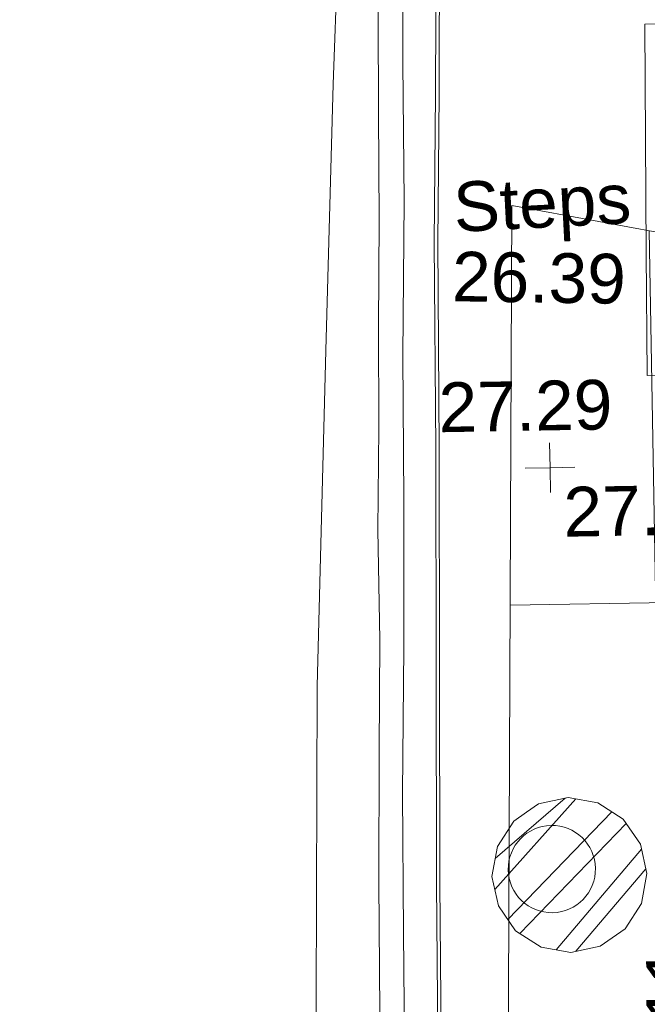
# Model space of a CAD drawing. Header units: millimetres. Extents: x -287732 to 520720, y -88450 to 287754.
# Tile 223 of 256: x -6642 to -1908, y 41075 to 48505. Entities that reach past the tile are written whole.
import ezdxf

# ---------------------------------------------------------------- set-up
doc = ezdxf.new("R2010")
doc.units = ezdxf.units.MM
doc.linetypes.add('IMPORT-HIDDEN2 _3_', pattern=[4762.5, 3175, -1587.5])
doc.linetypes.add('IMPORT-UG_ELEC_STREET LIGHTING_QLB2 _2_', pattern=[2700, 1500, -300.0000000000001, 0, -250, 150, -300.0000000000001, 0, -200])
for name, color, linetype, lineweight, true_color in [('00_TOPO_KERB_BOTTOM', 1, 'Continuous', 9, 0xff0000), ('00_TOPO_KERB_TOP', 7, 'Continuous', 9, 0xa500a5), ('00_TOPO_LEVEL_SPOT', 7, 'Continuous', 9, 0x666666), ('00_TOPO_ROAD_MARKING_YELLOW_CONTINUOUS', 40, 'Continuous', 9, 0xffbf00), ('00_TOPO_SERV_MH', 7, 'Continuous', 9, 0x666666), ('00_UAV_STEPS', 7, 'Continuous', 9, 0x666666), ('00_UAV_WALL', 7, 'Continuous', 9, 0x7c00a5), ('12333-PUM-2D-U-0001-C01 - Rev2_REVIT IMPORT_dwg', 7, 'Continuous', 9, 0x767676), ('PUM-CHAMBER EXTENTS', 6, 'IMPORT-HIDDEN2 _3_', 9, 0xff00ff), ('PUM-GPR-REBAR', 30, 'Continuous', 9, 0xff7f00)]:
    doc.layers.add(name, color=color, linetype=linetype, lineweight=lineweight, true_color=true_color)
doc.layers.add('00_TOPO_SURFACE', color=7, linetype='Continuous', lineweight=9)
doc.styles.add('Swis721 Lt BT_2', font='swissl.ttf', dxfattribs={"height": 375})

# ---------------------------------------------------------------- blocks, each defined once
blk = doc.blocks.new('12333-PUM-2D-U-0001-C01 - Rev2_REVIT IMPORT_dwg_MM-2077200-Site Location Plan Proposed')
at = {"layer": '00_TOPO_LEVEL_SPOT', "color": 254, "true_color": 0xcccccc, "flags": 128}
for points in [[(500.0000000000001, 0), (0, 0), (0, 500.0000000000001)], [(0, -500.0000000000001), (0, 0), (-500.0000000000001, 0)]]:
    blk.add_lwpolyline(points, dxfattribs=at)
blk = doc.blocks.new('12333-PUM-2D-U-0001-C01 - Rev2_REVIT IMPORT_dwg_MGS62954_T2_Galway_ITM_3d_Rev1-2077680-Site Location Plan Proposed')
at = {"layer": '00_TOPO_KERB_BOTTOM', "color": 254, "true_color": 0xcccccc, "flags": 128}
for points in [[(533899262.7158296, 725602301.7473199), (533899292.3901436, 725603423.4528874), (533899315.8671539, 725604609.3556625), (533899323.2360518, 725605500.201956), (533899338.949875, 725606366.2462641), (533899359.7238454, 725606856.8446227), (533899389.7776283, 725607219.1819288), (533899413.8362543, 725607321.6225132)], [(533898764.105166, 725571026.9152713), (533898821.0019907, 725575140.1520832), (533898871.1286762, 725578874.6310568), (533898909.9279353, 725581840.5200496), (533898963.7298422, 725583962.6081212), (533898997.1133751, 725586104.1341182), (533899036.4995064, 725587793.1978781), (533899074.5946195, 725589970.3319584), (533899110.965927, 725592012.040946), (533899146.7551204, 725593598.3361902), (533899176.4370806, 725595423.6309454), (533899194.5971999, 725597464.3736867), (533899220.5385075, 725599086.17544), (533899246.958136, 725600745.2960148), (533899262.7158294, 725602301.7473198)]]:
    blk.add_lwpolyline(points, dxfattribs=at)
at = {"layer": '00_TOPO_KERB_TOP', "color": 254, "true_color": 0xcccccc, "flags": 128}
for points in [[(533899288.9449049, 725602301.4817736), (533899318.26271, 725603422.8612512), (533899341.7446334, 725604609.0121963), (533899349.1137177, 725605499.8810457), (533899364.819106, 725606365.4604762), (533899385.5557448, 725606855.1772096), (533899415.3966047, 725607214.9474545), (533899527.4891801, 725607692.2327707), (533899653.6746674, 725607970.3608311)], [(533898790.33236, 725571026.5006781), (533898847.2299751, 725575139.7946573), (533898897.356793, 725578874.2834753), (533898936.1540059, 725581840.0160675), (533898989.9550799, 725583962.071278), (533899023.3390284, 725586103.6239452), (533899062.7245761, 725587792.6626796), (533899100.8209516, 725589969.8689066), (533899137.1910768, 725592011.5115204), (533899172.9807294, 725593597.8271172), (533899202.6656024, 725595423.3009921), (533899220.8257527, 725597464.047222), (533899246.7655868, 725599085.7568657), (533899273.1864413, 725600744.9544204), (533899288.9449047, 725602301.4817736)]]:
    blk.add_lwpolyline(points, dxfattribs=at)
at = {"layer": '00_TOPO_ROAD_MARKING_YELLOW_CONTINUOUS', "color": 254, "true_color": 0xcccccc, "flags": 128}
for points in [[(533898900.2560166, 725606379.9934355), (533898890.0000001, 725605560.0000002), (533898880, 725604820.0000001), (533898870.0000001, 725604010.0000001), (533898860, 725603290), (533898850, 725602480.0000001), (533898830.0000001, 725601670.0000001), (533898820.0000001, 725600910.0000001), (533898800.0000001, 725600140), (533898800.0000001, 725599310.0000002), (533898780.0000001, 725598470.0000001), (533898760.0000001, 725597480), (533898750, 725596500.0000001), (533898750, 725595630.0000001), (533898730, 725594800), (533898710.0000001, 725594000), (533898700.0000001, 725593100), (533898680.0000002, 725591960.0000001), (533898660.0000001, 725591160.0000001), (533898650.0000001, 725590330.0000001), (533898640.0000001, 725589380.0000001), (533898610.0000001, 725588450.0000002)], [(533898790.0000001, 725587750), (533898800.0000001, 725588600), (533898810.0000002, 725589490.0000001), (533898830.0000001, 725590310.0000001), (533898850, 725591160.0000001), (533898860, 725591960.0000001), (533898880, 725592800.0000001), (533898890.0000001, 725593610.0000001), (533898900.0000001, 725594470.0000001), (533898910.0000001, 725594970.0000001), (533898930.0000002, 725596000.0000001), (533898940.0000002, 725597100), (533898950.0000001, 725598150), (533898980, 725599250.0000001), (533899000, 725600360), (533899010.0000001, 725601450.0000002), (533899040.0000001, 725602620), (533899050.0000001, 725603660.0000001), (533899070.0000001, 725604900), (533899090, 725605870.0000001), (533899090.1312906, 725606375.124839)]]:
    blk.add_lwpolyline(points, dxfattribs=at)
at = {"layer": '00_TOPO_SERV_MH', "color": 254, "true_color": 0xcccccc}
blk.add_ellipse((533900066.6045119, 725597558.210193), major_axis=(0, 329.4401038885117), ratio=0.9991680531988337, dxfattribs=at)
at = {"layer": '00_TOPO_SURFACE', "color": 254, "true_color": 0xcccccc, "flags": 128}
for points in [[(533893824.42242, 725574681.4173602), (533894920.0000001, 725574620), (533895899.6935957, 725574590.0008543), (533897250.0000001, 725574550.0000001), (533897950.0000001, 725574560.0000002), (533897960.0000001, 725575910.0000001), (533898000.0000001, 725577610.0000001), (533898090, 725579450.0000004), (533898130.0000001, 725581810.0000001), (533898160.0000001, 725584140), (533898160.0000001, 725587230), (533898150.0000001, 725589910.0000001), (533898170.0000001, 725592650.0000001), (533898240, 725595020.0000001), (533898320.0000001, 725598970.0000001), (533898430.0000002, 725601500), (533898520.0000001, 725603510.0000001), (533898570.0000001, 725604410.0000001), (533897970, 725605800.0000001), (533896773.2119035, 725605630.6529837), (533895360, 725605480), (533894459.7258379, 725605350.0062451)], [(533901122.5604285, 725603919.9214838), (533900880, 725603920.0000001), (533900860.4693291, 725602194.790732), (533900850, 725601270.0000001), (533901098.0288565, 725601270.0435482)]]:
    blk.add_lwpolyline(points, dxfattribs=at)
at = {"xscale": 0.375, "yscale": 0.375, "zscale": 0.375}
blk.add_blockref('12333-PUM-2D-U-0001-C01 - Rev2_REVIT IMPORT_dwg_MM-2077200-Site Location Plan Proposed', (533900106.3884256, 725600586.1442516), dxfattribs=at)
at = {"layer": '00_TOPO_KERB_TOP', "color": 251, "true_color": 0x666666, "insert": (533899273.2000002, 725601243.3925017), "char_height": 375, "width": 1495.902363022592, "attachment_point": 1, "line_spacing_factor": 1.005061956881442, "style": 'Swis721 Lt BT_2'}
blk.add_mtext('27.29', dxfattribs=at)
at = {"layer": '00_TOPO_LEVEL_SPOT', "insert": (533900201.480853, 725600438.7102245), "char_height": 375, "width": 1495.902363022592, "attachment_point": 1, "line_spacing_factor": 1.005061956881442, "style": 'Swis721 Lt BT_2'}
blk.add_mtext('27.32', dxfattribs=at)
at = {"layer": '00_UAV_STEPS', "char_height": 375, "attachment_point": 1, "line_spacing_factor": 1.005061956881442, "style": 'Swis721 Lt BT_2'}
for s, insert, width, rotation in [('Steps', (533899405.196389, 725602751.6928555), 1552.889119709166, 1.944979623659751), ('26.39', (533899398.2123489, 725602230.2599523), 1495.902363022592, 358.1535440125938)]:
    blk.add_mtext(s, dxfattribs=dict(at, insert=insert, width=width, rotation=rotation))
at = {"layer": '00_UAV_WALL', "color": 251, "true_color": 0x666666, "insert": (533900750.8774728, 725595652.4937105), "char_height": 375, "width": 1495.902363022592, "attachment_point": 1, "rotation": 89.28231322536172, "line_spacing_factor": 1.005061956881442, "style": 'Swis721 Lt BT_2'}
blk.add_mtext('27.11', dxfattribs=at)
blk = doc.blocks.new('12333-PUM-2D-U-0001-C01 - Rev2_REVIT IMPORT_dwg-1620468-Site Location Plan Proposed')
at = {"layer": 'PUM-CHAMBER EXTENTS', "true_color": 0xffd4aa}
h = blk.add_hatch(dxfattribs=at)
h.set_pattern_fill('FP_15', color=41, style=0, pattern_type=2)
h.set_pattern_definition([(0, (-533641079.65, -725615854.3560001), (0, 4000), []), (90, (-533641079.65, -725615854.3560001), (-8000, 4.898587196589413e-13), [])])
h.paths.add_polyline_path([(260865.3501528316, -44518.35617865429), (263506.350152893, -41517.35617860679), (263685.3501528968, -25598.35617861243), (264300.3501528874, -14402.35617861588), (262073.3934038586, -13951.56663411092), (262068.9501528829, -14155.95617870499), (260506.850152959, -14155.95617869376), (260515.9208416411, -13636.29677213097), (258772.3501528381, -13283.3561786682), (258670.4501975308, -17982.77958357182), (258705.6273013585, -17930.13332725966), (258914.1292635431, -17799.69233468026), (259118.8501528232, -17758.97081790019), (259354.4823357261, -17811.47103625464), (259532.0730042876, -17930.13332725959), (259662.5139968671, -18138.6352894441), (259703.2355136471, -18343.35617872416), (259646.3031607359, -18585.62151974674), (259532.0730042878, -18756.57903018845), (259342.4847485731, -18883.25785263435), (259118.850152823, -18927.74153954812), (258883.2179699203, -18875.24132119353), (258705.6273013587, -18756.57903018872), (258655.3045717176, -18681.26574300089), (258128.350152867, -42983.35617862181), (259933.4445662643, -43995.71274590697)])
h.paths.add_polyline_path([(258258.9501529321, -38844.75617862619), (258266.9306086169, -38387.5561786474), (258563.7501528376, -38387.55617866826), (258555.7696971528, -38844.75617864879)])
h.paths.add_polyline_path([(261852.3501529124, -20608.62106352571), (261633.0967024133, -20559.77012183), (261467.850315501, -20449.3560161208), (261346.4762427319, -20255.34697165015), (261308.5852680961, -20064.85617870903), (261361.5602678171, -19839.43063920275), (261467.850315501, -19680.35634129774), (261661.8593599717, -19558.98226852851), (261852.3501529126, -19521.09129389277), (262071.6036034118, -19569.94223558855), (262236.8499903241, -19680.35634129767), (262358.2240630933, -19874.36538576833), (262396.115037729, -20064.85617870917), (262343.1400380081, -20290.28171821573), (262236.8499903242, -20449.3560161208), (262060.4399654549, -20567.22942623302), (262026.8654006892, -20573.90782240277)])
at = {"layer": 'PUM-CHAMBER EXTENTS', "true_color": 0xffaaff}
h = blk.add_hatch(dxfattribs=at)
h.set_pattern_fill('FP_3', color=211, style=0, pattern_type=2)
h.set_pattern_definition([(45, (-533641079.65, -725615854.3560001), (-265.1650429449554, 265.1650429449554), []), (45, (-533640902.873, -725615854.3560001), (-265.1650429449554, 265.1650429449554), [])])
h.paths.add_polyline_path([(259118.850152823, -18927.74153954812), (259342.4847485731, -18883.25785263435), (259532.0730042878, -18756.57903018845), (259658.7518267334, -18566.99077447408), (259703.2355136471, -18343.35617872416), (259658.7518267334, -18119.72158297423), (259532.0730042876, -17930.13332725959), (259342.4847485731, -17803.45450481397), (259118.8501528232, -17758.97081790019), (258895.2155570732, -17803.4545048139), (258690.8544393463, -17952.24247768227), (258578.9484789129, -18119.72158297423), (258534.4647919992, -18343.35617872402), (258578.948478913, -18566.99077447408), (258705.6273013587, -18756.57903018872), (258895.2155570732, -18883.25785263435)])
at = {"layer": 'PUM-CHAMBER EXTENTS', "color": 211, "linetype": 'Continuous', "true_color": 0xffaaff, "flags": 128}
blk.add_lwpolyline([(259703.2355136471, -18343.35617872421), (259658.7518267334, -18119.72158297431), (259532.0730042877, -17930.13332725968), (259342.4847485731, -17803.454504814), (259118.8501528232, -17758.97081790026), (258895.2155570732, -17803.454504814), (258803.5816734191, -17864.68230839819), (258705.6273013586, -17930.13332725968), (258578.9484789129, -18119.72158297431), (258534.4647919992, -18343.35617872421), (258578.9484789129, -18566.99077447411), (258705.6273013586, -18756.57903018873), (258895.2155570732, -18883.25785263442), (259118.8501528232, -18927.74153954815), (259342.4847485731, -18883.25785263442), (259434.1186323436, -18822.03004905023), (259532.0730042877, -18756.57903018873), (259658.7518267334, -18566.99077447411)], close=True, dxfattribs=at)
at = {"layer": 'PUM-GPR-REBAR', "color": 41, "true_color": 0xffd4aa, "flags": 128}
blk.add_lwpolyline([(260865.3501528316, -44518.35617865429), (258128.350152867, -42983.35617862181), (258772.3501528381, -13283.3561786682), (260518.1373428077, -13636.74544521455)], dxfattribs=at)
blk.add_blockref('12333-PUM-2D-U-0001-C01 - Rev2_REVIT IMPORT_dwg_MGS62954_T2_Galway_ITM_3d_Rev1-2077680-Site Location Plan Proposed', (-533641079.6498471, -725615854.3561786))

msp = doc.modelspace()

# ---------------------------------------------------------------- block references
at = {"layer": '12333-PUM-2D-U-0001-C01 - Rev2_REVIT IMPORT_dwg', "color": 254, "linetype": 'IMPORT-UG_ELEC_STREET LIGHTING_QLB2 _2_', "true_color": 0xffd4d4, "rotation": 0.9999999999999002}
msp.add_blockref('12333-PUM-2D-U-0001-C01 - Rev2_REVIT IMPORT_dwg-1620468-Site Location Plan Proposed', (-261895.0770586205, 55869.5817132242), dxfattribs=at)

doc.saveas('drawing.dxf')
